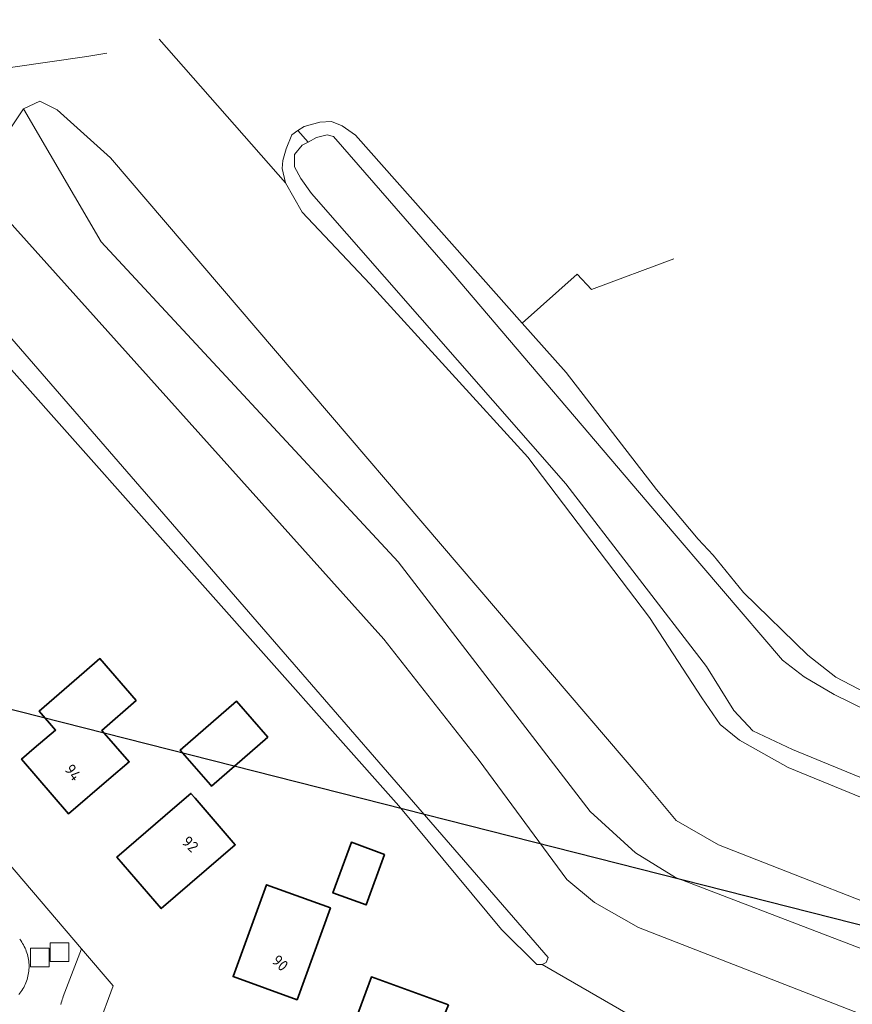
# Model space of a CAD drawing. Extents: x 154222 to 160093, y 456746 to 462495.
# Tile 236 of 254: x 158782 to 158883, y 461291 to 461410. Entities that reach past the tile are written whole.
import ezdxf
from ezdxf.enums import TextEntityAlignment as Align

# ---------------------------------------------------------------- set-up
doc = ezdxf.new("R2010")
doc.units = 0
doc.header["$LTSCALE"] = 0.75
doc.layers.get('0').update_dxf_attribs({"linetype": 'CONTINUOUS'})
doc.layers.get('DEFPOINTS').update_dxf_attribs({"linetype": 'CONTINUOUS'})
for name, color, linetype, lineweight in [('B-XX-GR-BEPLANTING_CULTUUR_BOSPLANTSOEN-GV', 252, 'CONTINUOUS', 18), ('B-XX-GR-BEPLANTING_CULTUUR_HEESTERS-GV', 252, 'CONTINUOUS', 18), ('B-XX-OG-BEBOUWING-GV', 6, 'CONTINUOUS', 35), ('B-XX-OG-BEBOUWING-T18', 1, 'CONTINUOUS', 18), ('B-XX-OG-TERREIN_CULTUURSCHEIDING-GV', 252, 'CONTINUOUS', 18), ('B-XX-OG-TERREIN_ERF-GV', 252, 'CONTINUOUS', 18), ('B-XX-OG-WATER_GREPPEL-GV', 252, 'CONTINUOUS', 18), ('B-XX-OG-WATER_SLOOT-GV', 252, 'CONTINUOUS', 18), ('B-XX-RI-GWA_RIOOLPUT-S', 252, 'CONTINUOUS', 25), ('B-XX-VH-VERHARDING_BETONSTRAATSTEEN-GV', 252, 'CONTINUOUS', 18)]:
    doc.layers.add(name, color=color, linetype=linetype, lineweight=lineweight)
doc.styles.add('NLCS-ISO-M-T18', font='NLCS-ISO.ttf', dxfattribs={"height": 1.8})

# ---------------------------------------------------------------- blocks, each defined once
blk = doc.blocks.new('SRI-PUT_INSPECTIEPUT_RIOOLPUT-SO')
at = {"color": 0, "linetype": 'ByBlock', "lineweight": 18}
blk.add_lwpolyline([(-1.125, -1.125), (1.125, -1.125), (1.125, 1.125), (-1.125, 1.125)], close=True, dxfattribs=at)

msp = doc.modelspace()

# ---------------------------------------------------------------- linework, layer by layer
at = {"layer": 'B-XX-GR-BEPLANTING_CULTUUR_BOSPLANTSOEN-GV'}
for points in [[(159116.577, 461217.548), (159099.081, 461224.372), (159074.923, 461233.131), (159050.26, 461241.67), (159026, 461250.299), (159000, 461260.493), (158947.192, 461288.571), (158918.079, 461302.081), (158875.195, 461319.64), (158869.341, 461322.949), (158866.992, 461324.854), (158864.797, 461328.074), (158858.466, 461337.764), (158843.768, 461357.111), (158824.688, 461378.017), (158816.543, 461386.673), (158814.536, 461390.237), (158799.269, 461407.56)], [(158792.962, 461405.863), (158790.552, 461405.477), (158781.326, 461404.156)], [(159108.794, 461210.039), (159103.402, 461215.606), (159050.954, 461232.076), (159000, 461252.734), (158920.846, 461283.67), (158861.594, 461306.378), (158856.756, 461309.333), (158851.31, 461314.341), (158828.127, 461344.467), (158792.298, 461383.121), (158782.9, 461399.167), (158776.904, 461390.27), (158826.386, 461335.159), (158837.887, 461320.488), (158848.481, 461306.119), (158851.808, 461303.343), (158857.13, 461300.329), (158895.341, 461285.451), (158935.305, 461270.877), (159000, 461245.034), (159028.24, 461233.668), (159085.216, 461213.418), (159101.217, 461206.793), (159105.167, 461202.959)], [(159085.997, 460912.437), (159086.795, 460938.936), (159088.881, 460953.949), (159093.19, 460968.083), (159094.021, 461000), (159094.967, 461036.293), (159098.32, 461097.672), (159105.509, 461168.318), (159106.996, 461193.392), (159105.167, 461202.959), (159101.217, 461206.793), (159085.216, 461213.418), (159028.24, 461233.668), (159000, 461245.034), (158935.305, 461270.877), (158895.341, 461285.451), (158857.13, 461300.329), (158851.808, 461303.343), (158848.481, 461306.119), (158837.887, 461320.488), (158826.386, 461335.159), (158776.904, 461390.27), (158782.9, 461399.167)], [(158782.9, 461399.167), (158784.893, 461400.076), (158786.949, 461399.051), (158793.423, 461393.258), (158857.646, 461318.072), (158861.681, 461313.242), (158866.788, 461310.294), (158921.912, 461288.753), (159017.201, 461250.561), (159095.557, 461222.318), (159108.858, 461217.621)], [(159108.858, 461217.621), (159095.557, 461222.318), (159017.201, 461250.561), (158921.912, 461288.753), (158866.788, 461310.294), (158861.681, 461313.242), (158857.646, 461318.072), (158793.423, 461393.258), (158786.949, 461399.051), (158784.893, 461400.076), (158782.9, 461399.167), (158792.298, 461383.121), (158828.127, 461344.467), (158851.31, 461314.341), (158856.756, 461309.333), (158861.594, 461306.378), (158920.846, 461283.67), (159000, 461252.734), (159050.954, 461232.076), (159103.402, 461215.606), (159108.794, 461210.039)], [(158757.594, 461398.934), (158846.225, 461296.702), (158845.975, 461296.107), (158845.504, 461295.885), (158855.879, 461289.861)]]:
    msp.add_lwpolyline(points, dxfattribs=at)
at = {"layer": 'B-XX-GR-BEPLANTING_CULTUUR_HEESTERS-GV'}
for points in [[(158782.35, 461292.251), (158782.479, 461292.412), (158782.601, 461292.577), (158782.717, 461292.747), (158782.826, 461292.922), (158782.928, 461293.1), (158783.023, 461293.283), (158783.111, 461293.469), (158783.192, 461293.658), (158783.265, 461293.85), (158783.331, 461294.045), (158783.389, 461294.243), (158783.439, 461294.442), (158783.482, 461294.644), (158783.516, 461294.847), (158783.543, 461295.051), (158783.562, 461295.256), (158783.573, 461295.461), (158783.576, 461295.667), (158783.571, 461295.872), (158783.558, 461296.078), (158783.537, 461296.282), (158783.508, 461296.486), (158783.471, 461296.689), (158783.426, 461296.889), (158783.373, 461297.088), (158783.313, 461297.285), (158783.245, 461297.479), (158783.17, 461297.671), (158783.087, 461297.859), (158782.997, 461298.044), (158782.9, 461298.226), (158782.796, 461298.403), (158782.685, 461298.577), (158782.568, 461298.745), (158782.444, 461298.91)], [(158791.926, 461288.396), (158793.712, 461293.296), (158789.903, 461297.76), (158787.709, 461292.008), (158787.636, 461291.823), (158787.571, 461291.635), (158787.513, 461291.445), (158787.463, 461291.253), (158787.421, 461291.058)]]:
    msp.add_lwpolyline(points, dxfattribs=at)
at = {"layer": 'B-XX-OG-BEBOUWING-GV'}
for points in [[(158796.522, 461327.74), (158792.123, 461332.794), (158790.245, 461331.159), (158784.814, 461326.432), (158786.784, 461324.169), (158784.179, 461321.97), (158782.664, 461320.665), (158788.35, 461314.066), (158793.207, 461318.256), (158795.662, 461320.35), (158792.373, 461324.129)], [(158812.385, 461323.304), (158808.61, 461327.641), (158801.821, 461321.733), (158805.464, 461317.547), (158805.596, 461317.396)], [(158803.613, 461315.936), (158803.106, 461316.522), (158801.175, 461314.859), (158794.17, 461308.827), (158799.531, 461302.626), (158808.467, 461310.321)], [(158826.47, 461309.165), (158822.477, 461310.62), (158820.251, 461304.513), (158824.244, 461303.058)], [(158819.944, 461302.699), (158812.236, 461305.487), (158808.209, 461294.399), (158815.917, 461291.611)], [(158834.198, 461290.987), (158824.905, 461294.37), (158820.766, 461283.169), (158826.761, 461280.998), (158827.418, 461282.998), (158830.915, 461281.636), (158829.501, 461277.635), (158833.848, 461276.12), (158834.605, 461278.07), (158838.139, 461287.921), (158833.643, 461289.637)]]:
    msp.add_lwpolyline(points, close=True, dxfattribs=at)
at = {"layer": 'B-XX-OG-TERREIN_CULTUURSCHEIDING-GV'}
msp.add_lwpolyline([(158861.387, 461381.056), (158851.461, 461377.345), (158849.731, 461379.183), (158843.103, 461373.299), (158848.385, 461367.348), (158859.322, 461353.189), (158864.335, 461347.22), (158866.152, 461345.283), (158869.787, 461340.782), (158877.556, 461333.19), (158880.938, 461330.566), (158886.416, 461327.695), (158907.201, 461318.711), (158935.874, 461306.608), (158960.009, 461295.845), (158986.619, 461282.802), (159000, 461276.824), (159022.865, 461266.569), (159043.013, 461257.898), (159064.07, 461250.396), (159079.648, 461244.659), (159084.286, 461242.951), (159122.504, 461228.416)], dxfattribs=at)
at = {"layer": 'B-XX-OG-TERREIN_ERF-GV'}
for points in [[(158855.879, 461289.861), (158845.504, 461295.885), (158845.444, 461295.856), (158844.85, 461295.887), (158840.589, 461300.105), (158828.222, 461315.019), (158781.464, 461367.646)], [(158755.29, 461338.328), (158789.903, 461297.76), (158793.712, 461293.296), (158791.926, 461288.396)], [(158820.766, 461283.169), (158824.905, 461294.37), (158834.198, 461290.987)]]:
    msp.add_lwpolyline(points, dxfattribs=at)
for points in [[(158793.207, 461318.256), (158788.35, 461314.066), (158782.664, 461320.665), (158784.179, 461321.97), (158786.784, 461324.169), (158784.814, 461326.432), (158790.245, 461331.159), (158792.123, 461332.794), (158796.522, 461327.74), (158792.373, 461324.129), (158795.662, 461320.35)], [(158801.821, 461321.733), (158808.61, 461327.641), (158812.385, 461323.304), (158805.596, 461317.396), (158805.464, 461317.547)], [(158801.175, 461314.859), (158803.106, 461316.522), (158803.613, 461315.936), (158808.467, 461310.321), (158799.531, 461302.626), (158794.17, 461308.827)], [(158820.251, 461304.513), (158822.477, 461310.62), (158826.47, 461309.165), (158824.244, 461303.058)], [(158812.236, 461305.487), (158819.944, 461302.699), (158815.917, 461291.611), (158808.209, 461294.399)]]:
    msp.add_lwpolyline(points, close=True, dxfattribs=at)
at = {"layer": 'B-XX-OG-WATER_GREPPEL-GV'}
msp.add_lwpolyline([(158781.464, 461367.646), (158828.222, 461315.019), (158840.589, 461300.105), (158844.85, 461295.887), (158845.444, 461295.856), (158845.504, 461295.885), (158845.975, 461296.107), (158846.225, 461296.702), (158757.594, 461398.934)], dxfattribs=at)
at = {"layer": 'B-XX-OG-WATER_SLOOT-GV'}
for points in [[(158886.416, 461327.695), (158880.938, 461330.566), (158877.556, 461333.19), (158869.787, 461340.782), (158866.152, 461345.283), (158864.335, 461347.22), (158859.322, 461353.189), (158848.385, 461367.348), (158843.103, 461373.299), (158822.976, 461395.973), (158821.348, 461397.097), (158820.096, 461397.628), (158818.657, 461397.563), (158816.78, 461397.029), (158816.03, 461396.527), (158817.245, 461395.137), (158818.263, 461395.682), (158819.576, 461396.028), (158820.328, 461395.81), (158834.646, 461379.372), (158859.806, 461349.839), (158874.532, 461332.619), (158877.131, 461330.589), (158880.732, 461328.466), (158899.233, 461319.417)], [(158923.188, 461302.303), (158875.703, 461321.827), (158870.914, 461324.074), (158868.658, 461326.542), (158865.335, 461331.857), (158848.381, 461353.891), (158817.677, 461388.955), (158816.361, 461390.768), (158815.608, 461392.175), (158815.596, 461393.642), (158816.533, 461394.755), (158817.245, 461395.137), (158816.03, 461396.527), (158815.28, 461396.026), (158814.625, 461394.336), (158814.22, 461392.927), (158814.128, 461391.957), (158814.536, 461390.237), (158816.543, 461386.673), (158824.688, 461378.017), (158843.768, 461357.111), (158858.466, 461337.764), (158864.797, 461328.074), (158866.992, 461324.854), (158869.341, 461322.949), (158875.195, 461319.64), (158918.079, 461302.081)], [(158899.233, 461319.417), (158880.732, 461328.466), (158877.131, 461330.589), (158874.532, 461332.619), (158859.806, 461349.839), (158834.646, 461379.372), (158820.328, 461395.81), (158819.576, 461396.028), (158818.263, 461395.682), (158817.245, 461395.137), (158816.533, 461394.755), (158815.596, 461393.642), (158815.608, 461392.175), (158816.361, 461390.768), (158817.677, 461388.955), (158848.381, 461353.891), (158865.335, 461331.857), (158868.658, 461326.542), (158870.914, 461324.074), (158875.703, 461321.827), (158923.188, 461302.303)]]:
    msp.add_lwpolyline(points, dxfattribs=at)
at = {"layer": 'B-XX-VH-VERHARDING_BETONSTRAATSTEEN-GV'}
for points in [[(158787.421, 461291.058), (158787.463, 461291.253), (158787.513, 461291.445), (158787.571, 461291.635), (158787.636, 461291.823), (158787.709, 461292.008), (158789.903, 461297.76), (158755.29, 461338.328)], [(158782.444, 461298.91), (158782.568, 461298.745), (158782.685, 461298.577), (158782.796, 461298.403), (158782.9, 461298.226), (158782.997, 461298.044), (158783.087, 461297.859), (158783.17, 461297.671), (158783.245, 461297.479), (158783.313, 461297.285), (158783.373, 461297.088), (158783.426, 461296.889), (158783.471, 461296.689), (158783.508, 461296.486), (158783.537, 461296.282), (158783.558, 461296.078), (158783.571, 461295.872), (158783.576, 461295.667), (158783.573, 461295.461), (158783.562, 461295.256), (158783.543, 461295.051), (158783.516, 461294.847), (158783.482, 461294.644), (158783.439, 461294.442), (158783.389, 461294.243), (158783.331, 461294.045), (158783.265, 461293.85), (158783.192, 461293.658), (158783.111, 461293.469), (158783.023, 461293.283), (158782.928, 461293.1), (158782.826, 461292.922), (158782.717, 461292.747), (158782.601, 461292.577), (158782.479, 461292.412), (158782.35, 461292.251)]]:
    msp.add_lwpolyline(points, dxfattribs=at)
at = {"layer": 'DEFPOINTS', "flags": 128}
msp.add_lwpolyline([(157498.69, 460511.773), (157666.489, 461268.413), (158141.33, 461489.21), (159256.935, 461205.939), (159206.487, 460696.309), (158205.708, 460856.251), (158144.02, 460363.33)], close=True, dxfattribs=at)

# ---------------------------------------------------------------- block references
at = {"layer": 'B-XX-RI-GWA_RIOOLPUT-S'}
for p in [(158787.245, 461297.346), (158784.859, 461296.728)]:
    msp.add_blockref('SRI-PUT_INSPECTIEPUT_RIOOLPUT-SO', p, dxfattribs=at)

# ---------------------------------------------------------------- texts
at = {"layer": 'B-XX-OG-BEBOUWING-T18', "style": 'NLCS-ISO-M-T18'}
for s, rotation, p in [('94', 306.9, (158788.874, 461319.05)), ('92', 317.1, (158803.033, 461310.405)), ('90', 317.1, (158813.875, 461296.05))]:
    msp.add_text(s, height=1.35, rotation=rotation, dxfattribs=at).set_placement(p, align=Align.MIDDLE_CENTER)

doc.saveas('drawing.dxf')
